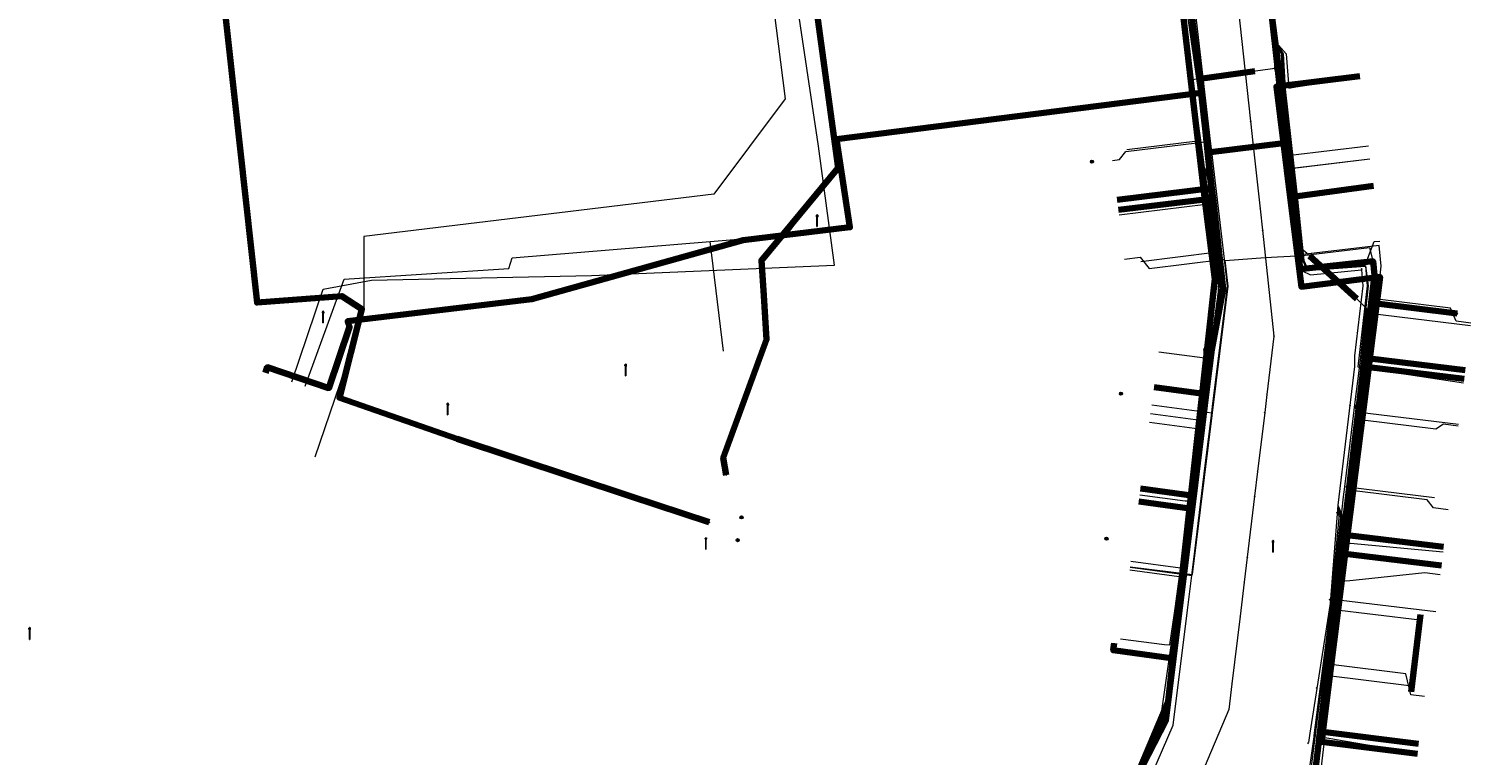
# Model space of a CAD drawing. Extents: x 152558 to 154479, y 462974 to 463683.
# Tile 20 of 256: x 152626 to 152725, y 463539 to 463589. Entities that reach past the tile are written whole.
import ezdxf
from ezdxf.enums import TextEntityAlignment as Align
from ezdxf.lldxf.tags import DXFTag

# ---------------------------------------------------------------- set-up
doc = ezdxf.new("R2010")
doc.units = 0
doc.header["$LTSCALE"] = 0.2
doc.layers.get('0').update_dxf_attribs({"linetype": 'CONTINUOUS'})
for name, color, linetype, lineweight in [('B-RO-KL-DATA_COAXIAAL_17_ZIGGO BV-G', 90, 'KL-DATA-N', 18), ('B-RO-KL-DATA_COAXIAAL_7_ZIGGO BV-G', 90, 'KL-DATA-N', 18), ('B-RO-KL-DATA_HULPSTUK_KPN BV-S', 90, 'CONTINUOUS', 25), ('B-RO-KL-DATA_HULPSTUK_REGGEFIBER OPERATOR BV-S', 90, 'CONTINUOUS', 25), ('B-RO-KL-DATA_KABELBED_KPN BV-G', 90, 'CONTINUOUS', 100), ('B-RO-KL-DATA_KABELBED_ZIGGO BV-G', 90, 'CONTINUOUS', 100), ('B-RO-KL-DATA_REGGEFIBER OPERATOR BV-G', 90, 'KL-DATA-N', 18), ('B-RO-KL-ET_LS_400 V_STEDIN NETBEHEER BV-G', 190, 'KL-LS-N', 18), ('B-RO-KL-ET_LS_GEMEENTE AMERSFOORT-S', 190, 'CONTINUOUS', 25), ('B-RO-KL-ET_MS_10 KV_STEDIN NETBEHEER BV-G', 130, 'KL-MS-N', 18), ('B-RO-KL-GAS_LD_HULPSTUK_STEDIN NETBEHEER BV-S', 50, 'CONTINUOUS', 25), ('B-RO-KL-GAS_LD_KOPER_22_0.1 BAR_STEDIN NETBEHEER BV-G', 50, 'KL-GAS-LD-N', 18), ('B-RO-KL-GAS_LD_KOPER_35_0.1 BAR_STEDIN NETBEHEER BV-G', 50, 'KL-GAS-LD-N', 18), ('B-RO-KL-GAS_LD_MANTELBUIS_ASBESTCEMENT_124_STEDIN NETBEHEER BV-G', 50, 'CONTINUOUS', 100), ('B-RO-KL-GAS_LD_PVC_63_0.1 BAR_STEDIN NETBEHEER BV-G', 50, 'KL-GAS-LD-N', 18), ('B-RO-KL-WATER_100_VITENS-G', 170, 'KL-WATER-N', 18), ('B-RO-KL-WATER_HULPSTUK_VITENS-S', 170, 'CONTINUOUS', 25)]:
    doc.layers.add(name, color=color, linetype=linetype, lineweight=lineweight)
doc.styles.add('NLCS-ISO', font='NLCS-ISO.ttf')
tags = doc.linetypes.add('KL-DATA-N', pattern='A,4,-1,[101,NLCS.SHX,S=0.5,R=0,X=0,Y=0],-1,4,-1,["D",Standard,S=1,R=0,X=-0.25,Y=-0.5],-1.5', length=12.5).pattern_tags.tags
tags[18] = DXFTag(74, 10)
tags = doc.linetypes.add('KL-GAS-LD-N', pattern='A,4,-1,[69,NLCS.SHX,S=0.5,R=0,X=0,Y=0],-1,4,-1,["L",Standard,S=1,R=0,X=0.25,Y=-0.5],-2', length=13).pattern_tags.tags
tags[18] = DXFTag(74, 10)
tags = doc.linetypes.add('KL-LS-N', pattern='A,4,-1,[103,NLCS.SHX,S=0.75,R=0,X=0,Y=0],-1,4,-1,["L",Standard,S=1,R=0,X=0,Y=-0.5],-2', length=13).pattern_tags.tags
tags[18] = DXFTag(74, 10)
tags = doc.linetypes.add('KL-MS-N', pattern='A,4,-1,[103,NLCS.SHX,S=0.75,R=0,X=0,Y=0],-1,4,-1,["M",Standard,S=1,R=0,X=0,Y=-0.5],-2', length=13).pattern_tags.tags
tags[18] = DXFTag(74, 10)
doc.linetypes.add('KL-WATER-N', pattern='A,7,-0.5,[168,NLCS.SHX,S=0.75,R=0,X=0.75,Y=0],-2', length=9.5)

# ---------------------------------------------------------------- blocks, each defined once
blk = doc.blocks.new('SKL-WTB_HULP_T STUK-SO')
at = {"color": 0, "linetype": 'ByBlock', "lineweight": 18}
blk.add_circle((0, 0), 1, dxfattribs=at)
at = {"color": 0, "linetype": 'ByBlock', "lineweight": -2, "style": 'NLCS-ISO'}
blk.add_text('T', height=1, dxfattribs=at).set_placement((0, 0), align=Align.MIDDLE_CENTER)
at = {"color": 0, "linetype": 'ByBlock', "lineweight": 18, "style": 'NLCS-ISO', "flags": 1}
for tag, p in [('TYPE', (1.5, 0)), ('OMSCHRIJVING', (1.5, -3)), ('LABEL', (1.5, -1.5))]:
    blk.add_attdef(tag, p, '', height=1, dxfattribs=at)
blk = doc.blocks.new('SKL-WTB_HULP_OVERIG-SO')
at = {"color": 0, "linetype": 'ByBlock', "lineweight": 18}
for points in [[(-0.14, 0.14), (0.14, -0.14)], [(0.14, 0.14), (-0.14, -0.14)]]:
    blk.add_lwpolyline(points, dxfattribs=at)
at = {"color": 0, "linetype": 'ByBlock', "lineweight": 18, "style": 'NLCS-ISO', "flags": 1}
for tag, p in [('TYPE', (1.5, 0)), ('OMSCHRIJVING', (1.5, -3)), ('LABEL', (1.5, -1.5))]:
    blk.add_attdef(tag, p, '', height=1, dxfattribs=at)
blk = doc.blocks.new('SKL-WTB_HULP_MOF-SO')
at = {"linetype": 'ByBlock', "lineweight": 18}
h = blk.add_hatch(color=0, dxfattribs=at)
h.dxf.hatch_style = 1
h.paths.add_polyline_path([(-0.5625, 0, 1), (0.5625, 0, 1)])
at = {"color": 0, "linetype": 'ByBlock', "lineweight": 18}
blk.add_circle((0, 0), 0.5625, dxfattribs=at)
at = {"color": 0, "linetype": 'ByBlock', "lineweight": 18, "style": 'NLCS-ISO', "flags": 1}
for tag, p in [('TYPE', (1.5, 0)), ('OMSCHRIJVING', (1.5, -3)), ('LABEL', (1.5, -1.5))]:
    blk.add_attdef(tag, p, '', height=1, dxfattribs=at)
blk = doc.blocks.new('SKL-ET_LS_MAST-SO')
for p, q in [((-0.05, 2.07), (0.05, 2.07)), ((-0.05, -2), (0.05, -2))]:
    blk.add_line(p, q)
for points in [[(-0.18, 1.76), (-0.22, 1.76), (-0.22, 1.84), (-0.18, 1.84), (-0.18, 1.79)], [(-0.18, 1.49), (-0.22, 1.49), (-0.22, 1.57), (-0.18, 1.57), (-0.18, 1.52)], [(-0.18, 1.79), (-0.05, 1.79)], [(-0.18, 1.76), (-0.05, 1.76)], [(-0.18, 1.52), (-0.05, 1.52)], [(-0.18, 1.49), (-0.05, 1.49)], [(-0.05, -2), (-0.05, 2.07)], [(0.05, -2), (0.05, 2.07)], [(0.18, 1.92), (0.05, 1.92)], [(0.18, 1.89), (0.05, 1.89)], [(0.18, 1.66), (0.05, 1.66)], [(0.18, 1.63), (0.05, 1.63)], [(0.18, 1.39), (0.05, 1.39)], [(0.18, 1.36), (0.05, 1.36)], [(0.18, 1.89), (0.22, 1.89), (0.22, 1.97), (0.18, 1.97), (0.18, 1.92)], [(0.18, 1.63), (0.22, 1.63), (0.22, 1.71), (0.18, 1.71), (0.18, 1.66)], [(0.18, 1.36), (0.22, 1.36), (0.22, 1.44), (0.18, 1.44), (0.18, 1.39)]]:
    blk.add_lwpolyline(points)

msp = doc.modelspace()

# ---------------------------------------------------------------- linework, layer by layer
at = {"layer": 'B-RO-KL-DATA_COAXIAAL_17_ZIGGO BV-G', "flags": 128}
msp.add_lwpolyline([(152704.316, 463602.11), (152705.286, 463593.88), (152706.44, 463584.744), (152706.493, 463584.322), (152706.901, 463580.643), (152707.175, 463578.167), (152707.252, 463577.471), (152707.945, 463571.225), (152707.167, 463567.051), (152706.785, 463563.959), (152705.92, 463556.962), (152705.81, 463556.069), (152704.534, 463545.746), (152704.006, 463541.47), (152702.035, 463537.662), (152701.991, 463537.571), (152700.336, 463534.179), (152699.055, 463531.554), (152698.025, 463529.058), (152694.292, 463520.01), (152692.67, 463516.079), (152689.829, 463509.193), (152689.677, 463508.823), (152687.427, 463503.369), (152686.037, 463500), (152683.407, 463493.662), (152683.062, 463492.831), (152687.748, 463490.886), (152686.326, 463487.578), (152686.683, 463487.43), (152684.777, 463482.997)], dxfattribs=at)
at = {"layer": 'B-RO-KL-DATA_COAXIAAL_7_ZIGGO BV-G', "flags": 128}
for points in [[(152700.432, 463546.798), (152700.366, 463546.302), (152704.534, 463545.746), (152705.81, 463556.069), (152705.92, 463556.962), (152706.785, 463563.959), (152707.167, 463567.051), (152707.945, 463571.225), (152707.252, 463577.471), (152707.175, 463578.167), (152706.901, 463580.643), (152706.493, 463584.322), (152706.44, 463584.744), (152705.286, 463593.88), (152704.316, 463602.11)], [(152704.316, 463602.11), (152705.286, 463593.88), (152706.44, 463584.744), (152706.493, 463584.322), (152706.901, 463580.643), (152707.175, 463578.167), (152700.638, 463577.372)], [(152704.316, 463602.11), (152705.286, 463593.88), (152706.44, 463584.744), (152706.493, 463584.322), (152706.901, 463580.643), (152707.175, 463578.167), (152707.252, 463577.471), (152707.2, 463577.465), (152700.723, 463576.677)], [(152704.316, 463602.11), (152705.286, 463593.88), (152706.44, 463584.744), (152706.493, 463584.322), (152706.901, 463580.643), (152707.175, 463578.167), (152707.252, 463577.471), (152707.945, 463571.225), (152707.167, 463567.051), (152706.785, 463563.959), (152705.92, 463556.962), (152705.81, 463556.069), (152702.132, 463556.559)], [(152704.316, 463602.11), (152705.286, 463593.88), (152706.44, 463584.744), (152706.493, 463584.322), (152706.901, 463580.643), (152707.175, 463578.167), (152707.252, 463577.471), (152707.945, 463571.225), (152707.167, 463567.051), (152706.785, 463563.959), (152705.92, 463556.962), (152702.251, 463557.451)], [(152704.316, 463602.11), (152705.286, 463593.88), (152706.44, 463584.744), (152706.493, 463584.322), (152706.901, 463580.643), (152707.175, 463578.167), (152707.252, 463577.471), (152707.945, 463571.225), (152707.167, 463567.051), (152706.785, 463563.959), (152703.187, 463564.439)], [(152704.316, 463602.11), (152705.286, 463593.88), (152706.44, 463584.744), (152706.493, 463584.322), (152706.901, 463580.643), (152712.109, 463581.28), (152712.575, 463577.557), (152713.348, 463571.38), (152718.771, 463572.058), (152718.503, 463569.872), (152718.069, 463566.432), (152724.651, 463565.625)], [(152704.316, 463602.11), (152705.286, 463593.88), (152706.44, 463584.744), (152706.493, 463584.322), (152706.901, 463580.643), (152712.109, 463581.28), (152712.575, 463577.557), (152713.348, 463571.38), (152718.771, 463572.058), (152718.503, 463569.872), (152718.069, 463566.432), (152724.651, 463565.625)], [(152704.316, 463602.11), (152705.286, 463593.88), (152706.44, 463584.744), (152706.493, 463584.322), (152706.901, 463580.643), (152712.109, 463581.28), (152712.575, 463577.557), (152713.348, 463571.38), (152718.771, 463572.058), (152718.503, 463569.872), (152718.069, 463566.432), (152724.651, 463565.625)], [(152704.316, 463602.11), (152705.286, 463593.88), (152706.44, 463584.744), (152706.493, 463584.322), (152706.901, 463580.643), (152712.109, 463581.28), (152712.575, 463577.557), (152713.348, 463571.38), (152718.771, 463572.058), (152718.503, 463569.872), (152718.069, 463566.432), (152724.651, 463565.625)], [(152704.316, 463602.11), (152705.286, 463593.88), (152706.44, 463584.744), (152706.493, 463584.322), (152706.901, 463580.643), (152712.109, 463581.28), (152712.575, 463577.557), (152713.348, 463571.38), (152718.771, 463572.058), (152718.503, 463569.872), (152718.069, 463566.432), (152724.651, 463565.625)], [(152717.376, 463585.902), (152711.622, 463585.182), (152712.109, 463581.28), (152706.901, 463580.643), (152706.493, 463584.322), (152706.44, 463584.744), (152705.286, 463593.88), (152704.316, 463602.11)], [(152704.316, 463602.11), (152705.286, 463593.88), (152706.44, 463584.744), (152706.493, 463584.322), (152706.901, 463580.643), (152712.109, 463581.28), (152712.575, 463577.557), (152712.649, 463577.566), (152718.324, 463578.331)], [(152704.316, 463602.11), (152705.286, 463593.88), (152706.44, 463584.744), (152706.493, 463584.322), (152706.901, 463580.643), (152712.109, 463581.28), (152712.575, 463577.557), (152713.348, 463571.38), (152718.771, 463572.058), (152718.503, 463569.872), (152718.069, 463566.432), (152724.651, 463565.625)]]:
    msp.add_lwpolyline(points, dxfattribs=at)
at = {"layer": 'B-RO-KL-DATA_KABELBED_KPN BV-G', "flags": 128}
for points in [[(152667.028, 463556.926), (152655.102, 463560.898), (152646.975, 463563.716), (152648.532, 463569.84), (152647.144, 463570.733), (152641.3, 463570.287), (152638.147, 463598.833), (152637.411, 463604.29), (152637.411, 463604.291)], [(152678.228, 463602.643), (152681.384, 463579.576), (152676.097, 463573.19), (152676.253, 463570.782)], [(152683.019, 463493.222), (152685.866, 463499.801), (152685.919, 463499.926), (152685.951, 463500), (152688.59, 463506.083), (152691.591, 463513), (152693.295, 463517.042), (152694.696, 463520.364), (152694.928, 463520.915), (152696.874, 463525.531), (152704.15, 463542.789), (152707.365, 463571.889), (152706.734, 463576.977), (152705.728, 463585.566), (152703.802, 463601.999)], [(152677.44, 463466.592), (152677.5, 463466.879), (152677.583, 463467.16), (152677.689, 463467.434), (152679.704, 463472.065), (152692.151, 463500), (152692.247, 463500.215), (152692.301, 463500.339), (152707.54, 463535.919), (152713.772, 463533.438), (152714.053, 463535.79), (152714.191, 463536.944), (152718.173, 463570.27), (152718.4, 463572.166), (152718.293, 463573.129), (152713.266, 463572.596), (152711.819, 463585.492), (152711.171, 463591.267)], [(152676.253, 463570.782), (152676.449, 463567.741), (152673.464, 463559.569), (152673.662, 463558.382)], [(152718.173, 463570.27), (152724.103, 463569.531)], [(152667.028, 463556.926), (152672.489, 463555.133)]]:
    msp.add_lwpolyline(points, dxfattribs=at)
at = {"layer": 'B-RO-KL-DATA_KABELBED_ZIGGO BV-G', "flags": 128}
for points in [[(152704.316, 463602.11), (152706.44, 463584.744)], [(152717.376, 463585.902), (152711.622, 463585.182), (152712.109, 463581.28)], [(152706.44, 463584.744), (152681.283, 463581.547), (152682.204, 463575.481), (152674.837, 463574.578), (152660.25, 463570.53), (152647.549, 463568.999), (152647.687, 463568.612), (152646.252, 463564.385), (152642.002, 463565.828), (152641.873, 463565.449)], [(152706.44, 463584.744), (152706.901, 463580.643)], [(152712.109, 463581.28), (152706.901, 463580.643)], [(152706.901, 463580.643), (152707.175, 463578.167)], [(152712.109, 463581.28), (152712.575, 463577.557)], [(152700.638, 463577.372), (152707.175, 463578.167)], [(152700.723, 463576.677), (152707.252, 463577.471)], [(152707.252, 463577.471), (152707.945, 463571.225), (152707.167, 463567.051), (152706.785, 463563.959)], [(152707.175, 463578.167), (152707.252, 463577.471)], [(152718.324, 463578.331), (152712.575, 463577.557)], [(152712.575, 463577.557), (152713.348, 463571.38), (152718.771, 463572.058), (152718.069, 463566.432)], [(152718.069, 463566.432), (152717.994, 463565.837)], [(152724.651, 463565.625), (152718.069, 463566.432)], [(152717.994, 463565.837), (152716.532, 463554.25)], [(152724.573, 463565.03), (152717.994, 463565.837)], [(152706.785, 463563.959), (152703.187, 463564.439)], [(152706.785, 463563.959), (152705.92, 463556.962)], [(152702.251, 463557.451), (152705.92, 463556.962)], [(152702.132, 463556.559), (152705.81, 463556.069)], [(152705.92, 463556.962), (152705.81, 463556.069)], [(152705.81, 463556.069), (152704.534, 463545.746)], [(152716.532, 463554.25), (152716.369, 463552.96)], [(152723.163, 463553.436), (152716.532, 463554.25)], [(152716.369, 463552.96), (152714.819, 463540.677)], [(152723.009, 463552.144), (152716.369, 463552.96)], [(152720.912, 463543.432), (152721.567, 463548.771)], [(152700.432, 463546.798), (152700.366, 463546.302), (152704.534, 463545.746)], [(152704.534, 463545.746), (152704.006, 463541.47), (152701.991, 463537.571)], [(152721.352, 463539.169), (152714.731, 463539.982), (152714.819, 463540.677)], [(152721.437, 463539.864), (152714.819, 463540.677)]]:
    msp.add_lwpolyline(points, dxfattribs=at)
at = {"layer": 'B-RO-KL-DATA_REGGEFIBER OPERATOR BV-G', "flags": 128}
for points in [[(152711.738, 463613.946), (152709.493, 463612.112), (152708.874, 463611.551), (152709.35, 463607.281), (152710.147, 463599.789), (152711.61, 463588.229), (152711.824, 463585.475), (152712.604, 463578.001), (152713.16, 463573.092), (152713.412, 463572.474), (152713.987, 463572.208), (152717.495, 463572.553), (152717.579, 463571.447), (152717.02, 463566.606), (152717.001, 463565.886), (152715.854, 463556.303), (152715.325, 463549.536), (152713.922, 463540.592), (152713.831, 463539.94)], [(152702.205, 463612.669), (152703.242, 463611.095), (152703.554, 463608.439), (152704.171, 463603.274), (152706.001, 463586.99), (152706.842, 463579.747), (152707.009, 463577.415), (152707.068, 463577.033), (152707.684, 463571.551), (152707.008, 463566.334), (152706.078, 463558.276), (152705.892, 463556.582), (152705.81, 463556.167), (152704.569, 463546.643), (152704.497, 463546.273)], [(152669.694, 463608.477), (152674.571, 463609.097), (152677.722, 463584.327), (152672.822, 463577.763), (152648.669, 463574.83), (152648.671, 463569.827), (152646.977, 463564.602), (152645.287, 463559.621)], [(152711.61, 463588.229), (152712.299, 463587.447), (152712.477, 463585.063), (152712.974, 463585.161), (152717.39, 463585.825)], [(152711.61, 463588.229), (152711.953, 463587.437), (152712.081, 463585.007), (152712.903, 463578.035), (152713.453, 463573.167), (152713.646, 463572.696), (152714.039, 463572.515), (152717.763, 463572.798), (152717.88, 463571.441), (152717.235, 463565.85), (152724.538, 463564.738)], [(152711.61, 463588.229), (152712.024, 463587.438), (152712.173, 463584.993), (152712.959, 463578.043), (152713.487, 463573.169), (152713.684, 463572.713), (152714.036, 463572.545), (152717.775, 463572.825), (152717.951, 463571.436), (152717.416, 463566.546), (152717.681, 463566.533), (152724.658, 463565.706)], [(152711.61, 463588.229), (152712.098, 463587.44), (152712.236, 463585.003), (152713.013, 463578.05), (152713.517, 463573.179), (152713.718, 463572.733), (152714.052, 463572.576), (152717.757, 463572.861), (152718.366, 463574.507), (152718.765, 463574.527)], [(152700.732, 463576.638), (152706.58, 463577.359), (152706.681, 463577.369), (152706.603, 463578.886), (152706.842, 463579.747)], [(152706.842, 463579.747), (152706.682, 463578.91), (152706.763, 463577.368), (152706.794, 463577.044), (152706.75, 463577.042), (152700.774, 463576.304)], [(152706.842, 463579.747), (152706.759, 463578.882), (152706.858, 463577.378), (152706.906, 463577.049), (152707.382, 463571.553), (152706.72, 463566.44), (152706.685, 463566.449), (152703.513, 463566.872)], [(152700.878, 463547.103), (152703.894, 463546.702), (152704.272, 463546.691), (152705.668, 463556.178), (152705.758, 463556.586), (152705.857, 463557.48), (152706.078, 463558.276)], [(152702.154, 463556.679), (152705.326, 463556.256), (152705.598, 463556.202), (152705.663, 463556.579), (152705.781, 463557.481), (152706.078, 463558.276)], [(152702.202, 463557.033), (152705.327, 463556.616), (152705.542, 463556.603), (152705.69, 463557.487), (152706.078, 463558.276)], [(152715.854, 463556.303), (152715.933, 463555.447), (152715.382, 463549.517), (152714.201, 463540.419), (152715.251, 463540.245), (152721.353, 463539.195)], [(152715.854, 463556.303), (152716.042, 463555.437), (152714.456, 463540.599), (152721.432, 463539.838)], [(152715.854, 463556.303), (152716.155, 463555.451), (152715.647, 463551.171), (152716.479, 463551.103), (152721.862, 463551.665), (152722.931, 463551.534)], [(152715.854, 463556.303), (152716.227, 463555.431), (152716.197, 463553.701), (152716.743, 463553.698), (152723.122, 463553.105)]]:
    msp.add_lwpolyline(points, dxfattribs=at)
at = {"layer": 'B-RO-KL-ET_LS_400 V_STEDIN NETBEHEER BV-G', "flags": 128}
for points in [[(152682.162, 463465.047), (152682.176, 463465.095), (152680.748, 463465.53), (152680.27, 463465.765), (152679.84, 463466.081), (152679.473, 463466.467), (152679.18, 463466.913), (152678.97, 463467.403), (152678.851, 463467.923), (152678.825, 463468.456), (152678.895, 463468.985), (152679.056, 463469.493), (152679.892, 463471.486), (152681.615, 463475.759), (152682.846, 463478.826), (152689.956, 463493.834), (152691.249, 463497.084), (152691.792, 463498.448), (152692.31, 463499.75), (152692.514, 463500.243), (152695.177, 463506.389), (152696.031, 463508.361), (152696.746, 463510.013), (152697.314, 463511.325), (152699.974, 463517.473), (152700.331, 463518.299), (152701.046, 463519.951), (152701.954, 463522.049), (152704.091, 463526.989), (152704.603, 463528.172), (152705.476, 463530.191), (152707.442, 463534.739), (152712.589, 463532.535), (152714.189, 463533.761), (152714.439, 463535.846), (152714.592, 463537.126), (152715.314, 463543.159), (152715.57, 463545.3), (152716.102, 463549.741), (152716.154, 463550.178), (152716.862, 463556.094), (152717.006, 463557.298), (152717.59, 463562.177), (152717.702, 463563.113), (152718.306, 463568.16), (152718.587, 463570.509), (152718.86, 463572.789), (152718.706, 463574.21), (152713.447, 463573.594), (152713.398, 463574.207), (152712.78, 463579.52), (152712.376, 463582.997), (152712.086, 463585.492), (152710.915, 463594.559), (152710.226, 463603.558), (152709.881, 463608.063), (152709.749, 463610.968), (152709.478, 463611.187), (152703.478, 463610.411), (152701.748, 463613.975), (152701.079, 463618.905)], [(152674.913, 463473.764), (152675.467, 463474.93), (152683.943, 463492.786), (152684.924, 463495.31), (152686.188, 463498.564), (152686.78, 463500.08), (152688.375, 463503.783), (152689.273, 463505.868), (152691.402, 463510.812), (152692.697, 463513.818), (152693.688, 463516.12), (152694.756, 463518.598), (152695.454, 463520.22), (152697.584, 463525.165), (152698.635, 463527.606), (152699.879, 463530.489), (152701.484, 463534.186), (152704.5, 463541.135), (152705.482, 463549.074), (152705.778, 463551.464), (152705.985, 463553.135), (152706.716, 463559.045), (152707.166, 463562.679), (152707.219, 463563.106), (152708.248, 463571.419), (152708.032, 463573.28), (152707.829, 463575.025), (152707.129, 463581.06), (152707.087, 463581.425), (152704.674, 463602.114), (152704.413, 463603.924), (152703.963, 463607.05), (152703.797, 463608.441), (152703.675, 463609.526)], [(152644.608, 463564.52), (152647.304, 463571.89), (152658.667, 463572.642), (152658.91, 463573.363), (152672.559, 463574.495), (152677.821, 463574.932), (152681.434, 463579.647), (152677.547, 463608.421)], [(152700.31, 463580.092), (152700.807, 463580.153), (152701.242, 463580.71), (152707.087, 463581.425)], [(152718.08, 463580.172), (152712.78, 463579.52)], [(152673.48, 463566.94), (152672.559, 463574.495)], [(152701.538, 463552.066), (152705.837, 463551.529), (152708.298, 463571.419), (152708.093, 463573.188), (152710.846, 463573.384), (152713.422, 463573.54), (152718.047, 463574.082), (152718.658, 463571.522), (152713.584, 463535.981), (152711.738, 463532.956), (152707.416, 463534.805), (152692.354, 463500), (152689.91, 463493.854), (152682.8, 463478.846), (152680.041, 463471.969), (152679.009, 463469.511), (152678.846, 463468.995), (152678.776, 463468.458), (152678.801, 463467.916), (152678.923, 463467.388), (152679.136, 463466.889), (152679.434, 463466.436), (152679.807, 463466.043)], [(152701.143, 463573.289), (152702.236, 463573.422), (152702.835, 463572.644), (152708.032, 463573.28)], [(152725.044, 463568.868), (152724.037, 463568.992), (152723.643, 463569.889), (152718.587, 463570.509)], [(152703.026, 463563.231), (152707.166, 463562.679)], [(152724.173, 463561.772), (152723.163, 463561.895), (152722.618, 463561.559), (152717.59, 463562.177)], [(152723.477, 463556.001), (152722.456, 463556.127), (152722.02, 463556.684), (152717.006, 463557.298)], [(152701.533, 463552.03), (152705.778, 463551.464)], [(152722.612, 463548.945), (152716.102, 463549.741)], [(152721.832, 463543.123), (152720.889, 463543.239), (152720.563, 463544.689), (152715.57, 463545.3)]]:
    msp.add_lwpolyline(points, dxfattribs=at)
at = {"layer": 'B-RO-KL-ET_MS_10 KV_STEDIN NETBEHEER BV-G', "flags": 128}
msp.add_lwpolyline([(152701.384, 463618.967), (152702.147, 463613.166), (152706.324, 463584.302), (152707.647, 463571.189), (152707.267, 463567.038), (152703.656, 463541.796), (152697.894, 463528.028), (152684.69, 463500), (152683.02, 463493.17), (152674.332, 463473.482), (152669.8, 463463.157), (152668.096, 463457.205), (152666.324, 463451.369), (152680.538, 463447.08), (152705.828, 463439.702), (152739.058, 463429.376), (152739.424, 463429.311)], dxfattribs=at)
at = {"layer": 'B-RO-KL-GAS_LD_KOPER_22_0.1 BAR_STEDIN NETBEHEER BV-G', "flags": 128}
for points in [[(152717.969, 463581.077), (152712.606, 463580.418), (152712.484, 463579.697)], [(152718.079, 463580.184), (152712.704, 463579.523), (152712.56, 463579.002)], [(152702.272, 463573.125), (152707.383, 463573.75)], [(152725.019, 463568.67), (152718.039, 463569.523), (152717.778, 463569.051)], [(152702.947, 463562.637), (152706.397, 463562.177)], [(152724.186, 463561.871), (152717.182, 463562.731), (152717.046, 463563.251)], [(152702.868, 463562.042), (152706.315, 463561.583)], [(152722.541, 463556.821), (152716.335, 463557.582)], [(152701.589, 463552.45), (152705.004, 463551.994)], [(152701.51, 463551.855), (152704.923, 463551.4)], [(152721.518, 463548.374), (152715.405, 463549.124)], [(152720.962, 463543.834), (152714.846, 463544.583)]]:
    msp.add_lwpolyline(points, dxfattribs=at)
at = {"layer": 'B-RO-KL-GAS_LD_KOPER_35_0.1 BAR_STEDIN NETBEHEER BV-G', "flags": 128}
msp.add_lwpolyline([(152701.308, 463580.838), (152706.189, 463581.434), (152706.32, 463581.956)], dxfattribs=at)
at = {"layer": 'B-RO-KL-GAS_LD_MANTELBUIS_ASBESTCEMENT_124_STEDIN NETBEHEER BV-G', "flags": 128}
for points in [[(152706.17, 463585.688), (152710.133, 463586.234)], [(152713.912, 463573.515), (152717.162, 463570.55)]]:
    msp.add_lwpolyline(points, dxfattribs=at)
at = {"layer": 'B-RO-KL-GAS_LD_PVC_63_0.1 BAR_STEDIN NETBEHEER BV-G', "flags": 128}
for points in [[(152643.697, 463564.829), (152645.865, 463571.214), (152649.202, 463571.831), (152664.382, 463572.147), (152681.139, 463572.868), (152680.034, 463581.076), (152677.102, 463600.616), (152677.007, 463601.251), (152676.252, 463606.28), (152678.24, 463609.419)], [(152709.479, 463606.498), (152711.485, 463588.764), (152711.696, 463586.461)], [(152677.998, 463465.965), (152678.993, 463469.183), (152679.949, 463471.468), (152680.019, 463471.635), (152685.653, 463485.099), (152689.261, 463493.248), (152690.233, 463495.443), (152690.521, 463496.099), (152691.6, 463498.633), (152692.62, 463501.027), (152692.835, 463501.532), (152693.725, 463503.57), (152695.264, 463507.067), (152695.381, 463507.333), (152697.113, 463511.27), (152697.293, 463511.662), (152697.338, 463511.758), (152697.632, 463512.386), (152699.345, 463516.044), (152699.495, 463516.441), (152699.7, 463516.983), (152699.721, 463517.038), (152701.172, 463520.875), (152701.306, 463521.229), (152702.416, 463524.164), (152703.054, 463525.852), (152703.677, 463527.205), (152703.909, 463527.708), (152705.216, 463530.534), (152705.555, 463531.244), (152705.798, 463531.753), (152706.945, 463534.282), (152709.667, 463534.941), (152712.53, 463535.808), (152713.804, 463536.312), (152714.012, 463537.964), (152714.054, 463538.296), (152714.788, 463544.125), (152714.846, 463544.583), (152715.405, 463549.124), (152715.439, 463549.435), (152716.258, 463556.88), (152716.335, 463557.582), (152716.948, 463562.475), (152717.046, 463563.251), (152717.769, 463568.979), (152717.778, 463569.051), (152717.876, 463569.825), (152716.981, 463570.715), (152713.713, 463573.697), (152713.088, 463574.201), (152712.721, 463577.539), (152712.56, 463579.002), (152712.484, 463579.697), (152711.994, 463583.919), (152711.696, 463586.461)], [(152711.696, 463586.461), (152705.822, 463585.637), (152706.32, 463581.956), (152706.495, 463580.662), (152706.853, 463578.011), (152707.261, 463574.729), (152707.383, 463573.75), (152707.622, 463571.821), (152707.604, 463571.031), (152706.489, 463562.847), (152706.397, 463562.177), (152706.315, 463561.583), (152705.806, 463557.86), (152705.043, 463552.277), (152705.004, 463551.994), (152704.923, 463551.4), (152704.575, 463548.85), (152704.431, 463547.8)]]:
    msp.add_lwpolyline(points, dxfattribs=at)
at = {"layer": 'B-RO-KL-WATER_100_VITENS-G', "flags": 128}
msp.add_lwpolyline([(152706.332, 463615.015), (152707.527, 463604.037), (152707.63, 463603.089), (152709.841, 463582.785), (152710.002, 463581.307), (152710.498, 463576.748), (152710.659, 463575.269), (152711.454, 463567.963), (152710.967, 463563.941), (152710.816, 463562.692), (152710.325, 463558.63), (152710.118, 463556.923), (152709.609, 463552.716), (152709.402, 463551.007), (152709.118, 463548.655), (152708.554, 463543.989), (152708.34, 463542.221), (152706.892, 463538.788), (152706.406, 463537.635), (152705.919, 463536.481)], dxfattribs=at)

# ---------------------------------------------------------------- block references
at = {"layer": 'B-RO-KL-DATA_HULPSTUK_KPN BV-S', "xscale": 0.2, "yscale": 0.2, "zscale": 0.2}
for name, p in [('SKL-WTB_HULP_MOF-SO', (152698.9, 463580)), ('SKL-WTB_HULP_MOF-SO', (152676.25, 463570.771)), ('SKL-WTB_HULP_OVERIG-SO', (152676.253, 463570.782)), ('SKL-WTB_HULP_OVERIG-SO', (152676.253, 463570.782)), ('SKL-WTB_HULP_MOF-SO', (152718.173, 463570.27)), ('SKL-WTB_HULP_OVERIG-SO', (152718.173, 463570.27)), ('SKL-WTB_HULP_OVERIG-SO', (152724.103, 463569.531)), ('SKL-WTB_HULP_MOF-SO', (152700.9, 463564)), ('SKL-WTB_HULP_OVERIG-SO', (152673.662, 463558.382)), ('SKL-WTB_HULP_OVERIG-SO', (152667.028, 463556.926)), ('SKL-WTB_HULP_OVERIG-SO', (152667.028, 463556.926)), ('SKL-WTB_HULP_MOF-SO', (152674.721, 463555.472)), ('SKL-WTB_HULP_OVERIG-SO', (152672.489, 463555.133)), ('SKL-WTB_HULP_MOF-SO', (152674.454, 463553.898)), ('SKL-WTB_HULP_MOF-SO', (152699.9, 463554))]:
    msp.add_blockref(name, p, dxfattribs=at)
at = {"layer": 'B-RO-KL-DATA_HULPSTUK_REGGEFIBER OPERATOR BV-S', "xscale": 0.2, "yscale": 0.2, "zscale": 0.2}
for p in [(152712.1, 463583.1), (152706.7, 463581), (152707.3, 463574.9), (152717.5, 463572.6), (152717.2, 463568.2), (152706.7, 463563.2), (152716.7, 463563.2), (152706.2, 463559.2), (152715.8, 463555.8), (152705.4, 463553.2), (152715.3, 463549.8), (152704.9, 463549.1), (152704.5, 463546.3), (152714.4, 463543.7), (152713.8, 463539.9)]:
    msp.add_blockref('SKL-WTB_HULP_OVERIG-SO', p, dxfattribs=at)
at = {"layer": 'B-RO-KL-ET_LS_GEMEENTE AMERSFOORT-S', "xscale": 0.2, "yscale": 0.2, "zscale": 0.2}
for p in [(152679.933, 463575.922), (152645.853, 463569.285), (152706.65, 463566.71), (152666.726, 463565.624), (152654.456, 463562.935), (152672.26, 463553.662), (152711.383, 463553.469), (152625.604, 463547.459)]:
    msp.add_blockref('SKL-ET_LS_MAST-SO', p, dxfattribs=at)
at = {"layer": 'B-RO-KL-GAS_LD_HULPSTUK_STEDIN NETBEHEER BV-S', "xscale": 0.2, "yscale": 0.2, "zscale": 0.2}
msp.add_blockref('SKL-WTB_HULP_T STUK-SO', (152711.696, 463586.461), dxfattribs=at)
at = {"layer": 'B-RO-KL-WATER_HULPSTUK_VITENS-S', "xscale": 0.2, "yscale": 0.2, "zscale": 0.2}
for p in [(152709.841, 463582.785), (152710.002, 463581.307), (152710.498, 463576.748), (152710.659, 463575.269), (152711.454, 463567.963), (152710.967, 463563.941), (152710.816, 463562.692), (152710.325, 463558.63), (152710.118, 463556.923), (152709.609, 463552.716), (152709.402, 463551.007), (152709.118, 463548.655), (152708.554, 463543.989)]:
    msp.add_blockref('SKL-WTB_HULP_OVERIG-SO', p, dxfattribs=at)

doc.saveas('drawing.dxf')
